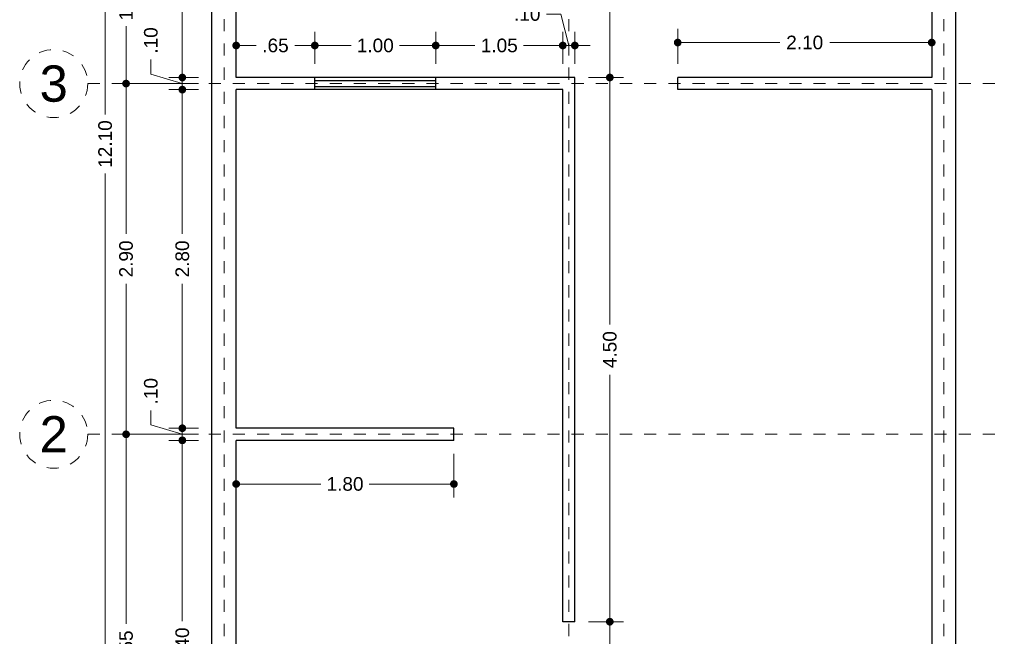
# Model space of a CAD drawing. Header units: millimetres. Extents: x 2563.8 to 2572.4, y 874.6 to 888.9.
# Tile 2 of 3: x 2564.2 to 2572.4, y 878.4 to 883.5. Entities that reach past the tile are written whole.
import ezdxf
from ezdxf.enums import TextEntityAlignment as Align

# ---------------------------------------------------------------- set-up
doc = ezdxf.new("R2010")
doc.units = ezdxf.units.MM
doc.header["$LTSCALE"] = 0.001
doc.linetypes.add('CENTER2', pattern=[28.575, 19.05, -3.175, 3.175, -3.175])
for name, color, linetype, lineweight in [('Cotas', 7, 'Continuous', 18), ('Ejes', 7, 'CENTER2', 5), ('Muros', 7, 'Continuous', 30), ('Ventanas', 250, 'Continuous', 25)]:
    doc.layers.add(name, color=color, linetype=linetype, lineweight=lineweight)
doc.styles.get("Standard").update_dxf_attribs({"font": 'arial.ttf'})
doc.dimstyles.new('1-75', dxfattribs={"dimscale": 75, "dimtxt": 0.0015, "dimasz": 0.00085, "dimexe": 0.0015, "dimexo": 0.0015, "dimgap": 0.0008, "dimtad": 0, "dimzin": 4, "dimdsep": 46, "dimtxsty": 'Standard', "dimblk": 'DOT', "dimcen": 0.0009, "dimclrd": 256, "dimclre": 256, "dimclrt": 256, "dimadec": 0, "dimazin": 0, "dimtfac": 1, "dimtofl": 0, "dimtmove": 1, "dimatfit": 2, "dimfxl": 0.0015, "dimtfill": 1, "dimtolj": 1, "dimtzin": 4, "dimlwd": -1, "dimlwe": -1, "dimarcsym": 0})

# ---------------------------------------------------------------- blocks, each defined once
blk = doc.blocks.new('_DOT')
at = {"color": 0, "linetype": 'ByBlock'}
blk.add_line((-0.5, 0), (-1, 0), dxfattribs=at)
at = {"color": 0, "linetype": 'ByBlock', "const_width": 0.5}
blk.add_lwpolyline([(-0.25, 0, 1), (0.25, 0, 1)], format="xyb", close=True, dxfattribs=at)
blk = doc.blocks.new('*D3')
at = {"layer": 'Cotas', "transparency": 16777216}
for p, q in [((2565.7197, 888.5218), (2564.8367, 888.5218)), ((2564.9492, 888.458), (2564.9492, 882.7161)), ((2564.9492, 876.4855), (2564.9492, 882.2275)), ((2565.7197, 876.4218), (2564.8367, 876.4218))]:
    blk.add_line(p, q, dxfattribs=at)
at = {"layer": 'Defpoints', "color": 0, "transparency": 16777216}
for p in [(2565.8322, 888.5218), (2564.9492, 876.4218), (2565.8322, 876.4218)]:
    blk.add_point(p, dxfattribs=at)
at = {"layer": 'Cotas', "transparency": 16777216, "xscale": 0.06375, "yscale": 0.06375, "zscale": 0.06375}
for p, rotation in [((2564.9492, 888.5218), 90), ((2564.9492, 876.4218), 270)]:
    blk.add_blockref('_DOT', p, dxfattribs=dict(at, rotation=rotation))
at = {"layer": 'Cotas', "transparency": 16777216, "insert": (2564.9492, 882.4718), "char_height": 0.1125, "attachment_point": 5, "rotation": 90, "bg_fill": 3, "box_fill_scale": 1.1, "bg_fill_color": 256, "bg_fill_true_color": 13158600, "bg_fill_transparency": 0}
blk.add_mtext('\\A1;12.10', dxfattribs=at)
blk = doc.blocks.new('*D4')
at = {"layer": 'Cotas', "transparency": 16777216}
for p, q in [((2565.7197, 880.0718), (2565.0097, 880.0718)), ((2565.1222, 880.008), (2565.1222, 878.5033)), ((2565.1222, 876.5855), (2565.1222, 878.0903)), ((2565.7197, 876.5218), (2565.0097, 876.5218))]:
    blk.add_line(p, q, dxfattribs=at)
at = {"layer": 'Defpoints', "color": 0, "transparency": 16777216}
for p in [(2565.1222, 880.0718), (2565.8322, 880.0718), (2565.8322, 876.5218)]:
    blk.add_point(p, dxfattribs=at)
at = {"layer": 'Cotas', "transparency": 16777216, "xscale": 0.06375, "yscale": 0.06375, "zscale": 0.06375}
for p, rotation in [((2565.1222, 880.0718), 90), ((2565.1222, 876.5218), 270)]:
    blk.add_blockref('_DOT', p, dxfattribs=dict(at, rotation=rotation))
at = {"layer": 'Cotas', "transparency": 16777216, "insert": (2565.1222, 878.2968), "char_height": 0.1125, "attachment_point": 5, "rotation": 90, "bg_fill": 3, "box_fill_scale": 1.1, "bg_fill_color": 256, "bg_fill_true_color": 13158600, "bg_fill_transparency": 0}
blk.add_mtext('\\A1;3.55', dxfattribs=at)
blk = doc.blocks.new('*D5')
at = {"layer": 'Cotas', "transparency": 16777216}
for p, q in [((2565.7197, 882.9718), (2565.0097, 882.9718)), ((2565.1222, 882.908), (2565.1222, 881.7287)), ((2565.1222, 880.1355), (2565.1222, 881.3149)), ((2565.7197, 880.0718), (2565.0097, 880.0718))]:
    blk.add_line(p, q, dxfattribs=at)
at = {"layer": 'Defpoints', "color": 0, "transparency": 16777216}
for p in [(2565.1222, 882.9718), (2565.8322, 882.9718), (2565.8322, 880.0718)]:
    blk.add_point(p, dxfattribs=at)
at = {"layer": 'Cotas', "transparency": 16777216, "xscale": 0.06375, "yscale": 0.06375, "zscale": 0.06375}
for p, rotation in [((2565.1222, 882.9718), 90), ((2565.1222, 880.0718), 270)]:
    blk.add_blockref('_DOT', p, dxfattribs=dict(at, rotation=rotation))
at = {"layer": 'Cotas', "transparency": 16777216, "insert": (2565.1222, 881.5218), "char_height": 0.1125, "attachment_point": 5, "rotation": 90, "bg_fill": 3, "box_fill_scale": 1.1, "bg_fill_color": 256, "bg_fill_true_color": 13158600, "bg_fill_transparency": 0}
blk.add_mtext('\\A1;2.90', dxfattribs=at)
blk = doc.blocks.new('*D6')
at = {"layer": 'Cotas', "transparency": 16777216}
for p, q in [((2565.7197, 884.3218), (2565.0097, 884.3218)), ((2565.1222, 884.258), (2565.1222, 883.848)), ((2565.1222, 883.0355), (2565.1222, 883.4455)), ((2565.7197, 882.9718), (2565.0097, 882.9718))]:
    blk.add_line(p, q, dxfattribs=at)
at = {"layer": 'Defpoints', "color": 0, "transparency": 16777216}
for p in [(2565.1222, 884.3218), (2565.8322, 884.3218), (2565.8322, 882.9718)]:
    blk.add_point(p, dxfattribs=at)
at = {"layer": 'Cotas', "transparency": 16777216, "xscale": 0.06375, "yscale": 0.06375, "zscale": 0.06375}
for p, rotation in [((2565.1222, 884.3218), 90), ((2565.1222, 882.9718), 270)]:
    blk.add_blockref('_DOT', p, dxfattribs=dict(at, rotation=rotation))
at = {"layer": 'Cotas', "transparency": 16777216, "insert": (2565.1222, 883.6468), "char_height": 0.1125, "attachment_point": 5, "rotation": 90, "bg_fill": 3, "box_fill_scale": 1.1, "bg_fill_color": 256, "bg_fill_true_color": 13158600, "bg_fill_transparency": 0}
blk.add_mtext('\\A1;1.35', dxfattribs=at)
blk = doc.blocks.new('*D12')
at = {"layer": 'Cotas', "transparency": 16777216}
for p, q in [((2565.7197, 884.7218), (2565.4746, 884.7218)), ((2565.5871, 884.658), (2565.5871, 884.0724)), ((2565.5871, 883.0855), (2565.5871, 883.6712)), ((2565.7197, 883.0218), (2565.4746, 883.0218))]:
    blk.add_line(p, q, dxfattribs=at)
at = {"layer": 'Defpoints', "color": 0, "transparency": 16777216}
for p in [(2565.8322, 884.7218), (2565.5871, 883.0218), (2565.8322, 883.0218)]:
    blk.add_point(p, dxfattribs=at)
at = {"layer": 'Cotas', "transparency": 16777216, "xscale": 0.06375, "yscale": 0.06375, "zscale": 0.06375}
for p, rotation in [((2565.5871, 884.7218), 90), ((2565.5871, 883.0218), 270)]:
    blk.add_blockref('_DOT', p, dxfattribs=dict(at, rotation=rotation))
at = {"layer": 'Cotas', "transparency": 16777216, "insert": (2565.5871, 883.8718), "char_height": 0.1125, "attachment_point": 5, "rotation": 90, "bg_fill": 3, "box_fill_scale": 1.1, "bg_fill_color": 256, "bg_fill_true_color": 13158600, "bg_fill_transparency": 0}
blk.add_mtext('\\A1;1.70', dxfattribs=at)
blk = doc.blocks.new('*D13')
at = {"layer": 'Cotas', "transparency": 16777216}
for p, q in [((2565.3272, 883.0498), (2565.3272, 883.1698)), ((2565.5871, 883.0855), (2565.5871, 883.1493)), ((2565.5871, 882.9718), (2565.3272, 883.0498)), ((2565.7197, 883.0218), (2565.4746, 883.0218)), ((2565.5871, 883.0218), (2565.5871, 882.9218)), ((2565.7197, 882.9218), (2565.4746, 882.9218)), ((2565.5871, 882.858), (2565.5871, 882.7943))]:
    blk.add_line(p, q, dxfattribs=at)
at = {"layer": 'Defpoints', "color": 0, "transparency": 16777216}
for p in [(2565.8322, 883.0218), (2565.5871, 882.9218), (2565.8322, 882.9218)]:
    blk.add_point(p, dxfattribs=at)
at = {"layer": 'Cotas', "transparency": 16777216, "xscale": 0.06375, "yscale": 0.06375, "zscale": 0.06375}
for p, rotation in [((2565.5871, 883.0218), 270), ((2565.5871, 882.9218), 90)]:
    blk.add_blockref('_DOT', p, dxfattribs=dict(at, rotation=rotation))
at = {"layer": 'Cotas', "transparency": 16777216, "insert": (2565.3272, 883.3281), "char_height": 0.1125, "attachment_point": 5, "rotation": 90, "bg_fill": 3, "box_fill_scale": 1.1, "bg_fill_color": 256, "bg_fill_true_color": 13158600, "bg_fill_transparency": 0}
blk.add_mtext('\\A1;.10', dxfattribs=at)
blk = doc.blocks.new('*D14')
at = {"layer": 'Cotas', "transparency": 16777216}
for p, q in [((2565.7197, 882.9218), (2565.4746, 882.9218)), ((2565.5871, 882.858), (2565.5871, 881.7287)), ((2565.5871, 880.1855), (2565.5871, 881.3149)), ((2565.7197, 880.1218), (2565.4746, 880.1218))]:
    blk.add_line(p, q, dxfattribs=at)
at = {"layer": 'Defpoints', "color": 0, "transparency": 16777216}
for p in [(2565.8322, 882.9218), (2565.5871, 880.1218), (2565.8322, 880.1218)]:
    blk.add_point(p, dxfattribs=at)
at = {"layer": 'Cotas', "transparency": 16777216, "xscale": 0.06375, "yscale": 0.06375, "zscale": 0.06375}
for p, rotation in [((2565.5871, 882.9218), 90), ((2565.5871, 880.1218), 270)]:
    blk.add_blockref('_DOT', p, dxfattribs=dict(at, rotation=rotation))
at = {"layer": 'Cotas', "transparency": 16777216, "insert": (2565.5871, 881.5218), "char_height": 0.1125, "attachment_point": 5, "rotation": 90, "bg_fill": 3, "box_fill_scale": 1.1, "bg_fill_color": 256, "bg_fill_true_color": 13158600, "bg_fill_transparency": 0}
blk.add_mtext('\\A1;2.80', dxfattribs=at)
blk = doc.blocks.new('*D15')
at = {"layer": 'Cotas', "transparency": 16777216}
for p, q in [((2565.3272, 880.1498), (2565.3272, 880.2698)), ((2565.5871, 880.1855), (2565.5871, 880.2493)), ((2565.5871, 880.0718), (2565.3272, 880.1498)), ((2565.7197, 880.1218), (2565.4746, 880.1218)), ((2565.5871, 880.1218), (2565.5871, 880.0218)), ((2565.7197, 880.0218), (2565.4746, 880.0218)), ((2565.5871, 879.958), (2565.5871, 879.8943))]:
    blk.add_line(p, q, dxfattribs=at)
at = {"layer": 'Defpoints', "color": 0, "transparency": 16777216}
for p in [(2565.8322, 880.1218), (2565.5871, 880.0218), (2565.8322, 880.0218)]:
    blk.add_point(p, dxfattribs=at)
at = {"layer": 'Cotas', "transparency": 16777216, "xscale": 0.06375, "yscale": 0.06375, "zscale": 0.06375}
for p, rotation in [((2565.5871, 880.1218), 270), ((2565.5871, 880.0218), 90)]:
    blk.add_blockref('_DOT', p, dxfattribs=dict(at, rotation=rotation))
at = {"layer": 'Cotas', "transparency": 16777216, "insert": (2565.3272, 880.4281), "char_height": 0.1125, "attachment_point": 5, "rotation": 90, "bg_fill": 3, "box_fill_scale": 1.1, "bg_fill_color": 256, "bg_fill_true_color": 13158600, "bg_fill_transparency": 0}
blk.add_mtext('\\A1;.10', dxfattribs=at)
blk = doc.blocks.new('*D16')
at = {"layer": 'Cotas', "transparency": 16777216}
for p, q in [((2565.7197, 880.0218), (2565.4746, 880.0218)), ((2565.5871, 879.958), (2565.5871, 878.5277)), ((2565.5871, 876.6855), (2565.5871, 878.1159)), ((2565.7197, 876.6218), (2565.4746, 876.6218))]:
    blk.add_line(p, q, dxfattribs=at)
at = {"layer": 'Defpoints', "color": 0, "transparency": 16777216}
for p in [(2565.8322, 880.0218), (2565.5871, 876.6218), (2565.8322, 876.6218)]:
    blk.add_point(p, dxfattribs=at)
at = {"layer": 'Cotas', "transparency": 16777216, "xscale": 0.06375, "yscale": 0.06375, "zscale": 0.06375}
for p, rotation in [((2565.5871, 880.0218), 90), ((2565.5871, 876.6218), 270)]:
    blk.add_blockref('_DOT', p, dxfattribs=dict(at, rotation=rotation))
at = {"layer": 'Cotas', "transparency": 16777216, "insert": (2565.5871, 878.3218), "char_height": 0.1125, "attachment_point": 5, "rotation": 90, "bg_fill": 3, "box_fill_scale": 1.1, "bg_fill_color": 256, "bg_fill_true_color": 13158600, "bg_fill_transparency": 0}
blk.add_mtext('\\A1;3.40', dxfattribs=at)
blk = doc.blocks.new('*D32')
at = {"layer": 'Cotas', "transparency": 16777216}
for p, q in [((2568.9447, 878.5218), (2569.2335, 878.5218)), ((2569.121, 878.458), (2569.121, 878.2301)), ((2569.121, 877.6855), (2569.121, 877.9134)), ((2568.9447, 877.6218), (2569.2335, 877.6218))]:
    blk.add_line(p, q, dxfattribs=at)
at = {"layer": 'Defpoints', "color": 0, "transparency": 16777216}
for p in [(2568.8322, 878.5218), (2569.121, 878.5218), (2568.8322, 877.6218)]:
    blk.add_point(p, dxfattribs=at)
at = {"layer": 'Cotas', "transparency": 16777216, "xscale": 0.06375, "yscale": 0.06375, "zscale": 0.06375}
for p, rotation in [((2569.121, 878.5218), 90), ((2569.121, 877.6218), 270)]:
    blk.add_blockref('_DOT', p, dxfattribs=dict(at, rotation=rotation))
at = {"layer": 'Cotas', "transparency": 16777216, "insert": (2569.121, 878.0718), "char_height": 0.1125, "attachment_point": 5, "rotation": 90, "bg_fill": 3, "box_fill_scale": 1.1, "bg_fill_color": 256, "bg_fill_true_color": 13158600, "bg_fill_transparency": 0}
blk.add_mtext('\\A1;.90', dxfattribs=at)
blk = doc.blocks.new('*D33')
at = {"layer": 'Cotas', "transparency": 16777216}
for p, q in [((2568.9447, 883.0218), (2569.2335, 883.0218)), ((2569.121, 882.958), (2569.121, 880.98)), ((2569.121, 878.5855), (2569.121, 880.5636)), ((2568.9447, 878.5218), (2569.2335, 878.5218))]:
    blk.add_line(p, q, dxfattribs=at)
at = {"layer": 'Defpoints', "color": 0, "transparency": 16777216}
for p in [(2568.8322, 883.0218), (2569.121, 883.0218), (2568.8322, 878.5218)]:
    blk.add_point(p, dxfattribs=at)
at = {"layer": 'Cotas', "transparency": 16777216, "xscale": 0.06375, "yscale": 0.06375, "zscale": 0.06375}
for p, rotation in [((2569.121, 883.0218), 90), ((2569.121, 878.5218), 270)]:
    blk.add_blockref('_DOT', p, dxfattribs=dict(at, rotation=rotation))
at = {"layer": 'Cotas', "transparency": 16777216, "insert": (2569.121, 880.7718), "char_height": 0.1125, "attachment_point": 5, "rotation": 90, "bg_fill": 3, "box_fill_scale": 1.1, "bg_fill_color": 256, "bg_fill_true_color": 13158600, "bg_fill_transparency": 0}
blk.add_mtext('\\A1;4.50', dxfattribs=at)
blk = doc.blocks.new('*D34')
at = {"layer": 'Cotas', "transparency": 16777216}
for p, q in [((2568.9447, 884.7218), (2569.2335, 884.7218)), ((2569.121, 884.658), (2569.121, 884.0724)), ((2569.121, 883.0855), (2569.121, 883.6712)), ((2568.9447, 883.0218), (2569.2335, 883.0218))]:
    blk.add_line(p, q, dxfattribs=at)
at = {"layer": 'Defpoints', "color": 0, "transparency": 16777216}
for p in [(2568.8322, 884.7218), (2569.121, 884.7218), (2568.8322, 883.0218)]:
    blk.add_point(p, dxfattribs=at)
at = {"layer": 'Cotas', "transparency": 16777216, "xscale": 0.06375, "yscale": 0.06375, "zscale": 0.06375}
for p, rotation in [((2569.121, 884.7218), 90), ((2569.121, 883.0218), 270)]:
    blk.add_blockref('_DOT', p, dxfattribs=dict(at, rotation=rotation))
at = {"layer": 'Cotas', "transparency": 16777216, "insert": (2569.121, 883.8718), "char_height": 0.1125, "attachment_point": 5, "rotation": 90, "bg_fill": 3, "box_fill_scale": 1.1, "bg_fill_color": 256, "bg_fill_true_color": 13158600, "bg_fill_transparency": 0}
blk.add_mtext('\\A1;1.70', dxfattribs=at)
blk = doc.blocks.new('*D37')
at = {"layer": 'Cotas', "transparency": 16777216}
for p, q in [((2566.0322, 879.9093), (2566.0322, 879.5482)), ((2567.8322, 879.9093), (2567.8322, 879.5482)), ((2566.096, 879.6607), (2566.7316, 879.6607)), ((2567.7685, 879.6607), (2567.1329, 879.6607))]:
    blk.add_line(p, q, dxfattribs=at)
at = {"layer": 'Defpoints', "color": 0, "transparency": 16777216}
for p in [(2566.0322, 880.0218), (2567.8322, 880.0218), (2567.8322, 879.6607)]:
    blk.add_point(p, dxfattribs=at)
at = {"layer": 'Cotas', "transparency": 16777216, "xscale": 0.06375, "yscale": 0.06375, "zscale": 0.06375, "rotation": 180}
blk.add_blockref('_DOT', (2566.0322, 879.6607), dxfattribs=at)
at = {"layer": 'Cotas', "transparency": 16777216, "xscale": 0.06375, "yscale": 0.06375, "zscale": 0.06375}
blk.add_blockref('_DOT', (2567.8322, 879.6607), dxfattribs=at)
at = {"layer": 'Cotas', "transparency": 16777216, "insert": (2566.9322, 879.6607), "char_height": 0.1125, "attachment_point": 5, "bg_fill": 3, "box_fill_scale": 1.1, "bg_fill_color": 256, "bg_fill_true_color": 13158600, "bg_fill_transparency": 0}
blk.add_mtext('\\A1;1.80', dxfattribs=at)
blk = doc.blocks.new('*D41')
at = {"layer": 'Cotas', "transparency": 16777216}
for p, q in [((2566.0322, 883.1343), (2566.0322, 883.3991)), ((2566.6822, 883.1343), (2566.6822, 883.3991)), ((2566.096, 883.2866), (2566.1983, 883.2866)), ((2566.6185, 883.2866), (2566.5162, 883.2866))]:
    blk.add_line(p, q, dxfattribs=at)
at = {"layer": 'Defpoints', "color": 0, "transparency": 16777216}
for p in [(2566.6822, 883.2866), (2566.0322, 883.0218), (2566.6822, 883.0218)]:
    blk.add_point(p, dxfattribs=at)
at = {"layer": 'Cotas', "transparency": 16777216, "xscale": 0.06375, "yscale": 0.06375, "zscale": 0.06375, "rotation": 180}
blk.add_blockref('_DOT', (2566.0322, 883.2866), dxfattribs=at)
at = {"layer": 'Cotas', "transparency": 16777216, "xscale": 0.06375, "yscale": 0.06375, "zscale": 0.06375}
blk.add_blockref('_DOT', (2566.6822, 883.2866), dxfattribs=at)
at = {"layer": 'Cotas', "transparency": 16777216, "insert": (2566.3572, 883.2866), "char_height": 0.1125, "attachment_point": 5, "bg_fill": 3, "box_fill_scale": 1.1, "bg_fill_color": 256, "bg_fill_true_color": 13158600, "bg_fill_transparency": 0}
blk.add_mtext('\\A1;.65', dxfattribs=at)
blk = doc.blocks.new('*D42')
at = {"layer": 'Cotas', "transparency": 16777216}
for p, q in [((2566.6822, 883.1343), (2566.6822, 883.3991)), ((2567.6822, 883.1343), (2567.6822, 883.3991)), ((2566.746, 883.2866), (2566.9816, 883.2866)), ((2567.6185, 883.2866), (2567.3829, 883.2866))]:
    blk.add_line(p, q, dxfattribs=at)
at = {"layer": 'Defpoints', "color": 0, "transparency": 16777216}
for p in [(2567.6822, 883.2866), (2566.6822, 883.0218), (2567.6822, 883.0218)]:
    blk.add_point(p, dxfattribs=at)
at = {"layer": 'Cotas', "transparency": 16777216, "xscale": 0.06375, "yscale": 0.06375, "zscale": 0.06375, "rotation": 180}
blk.add_blockref('_DOT', (2566.6822, 883.2866), dxfattribs=at)
at = {"layer": 'Cotas', "transparency": 16777216, "xscale": 0.06375, "yscale": 0.06375, "zscale": 0.06375}
blk.add_blockref('_DOT', (2567.6822, 883.2866), dxfattribs=at)
at = {"layer": 'Cotas', "transparency": 16777216, "insert": (2567.1822, 883.2866), "char_height": 0.1125, "attachment_point": 5, "bg_fill": 3, "box_fill_scale": 1.1, "bg_fill_color": 256, "bg_fill_true_color": 13158600, "bg_fill_transparency": 0}
blk.add_mtext('\\A1;1.00', dxfattribs=at)
blk = doc.blocks.new('*D43')
at = {"layer": 'Cotas', "transparency": 16777216}
for p, q in [((2567.6822, 883.1343), (2567.6822, 883.3991)), ((2568.7322, 883.1343), (2568.7322, 883.3991)), ((2567.746, 883.2866), (2568.006, 883.2866)), ((2568.6685, 883.2866), (2568.4085, 883.2866))]:
    blk.add_line(p, q, dxfattribs=at)
at = {"layer": 'Defpoints', "color": 0, "transparency": 16777216}
for p in [(2568.7322, 883.2866), (2567.6822, 883.0218), (2568.7322, 883.0218)]:
    blk.add_point(p, dxfattribs=at)
at = {"layer": 'Cotas', "transparency": 16777216, "xscale": 0.06375, "yscale": 0.06375, "zscale": 0.06375, "rotation": 180}
blk.add_blockref('_DOT', (2567.6822, 883.2866), dxfattribs=at)
at = {"layer": 'Cotas', "transparency": 16777216, "xscale": 0.06375, "yscale": 0.06375, "zscale": 0.06375}
blk.add_blockref('_DOT', (2568.7322, 883.2866), dxfattribs=at)
at = {"layer": 'Cotas', "transparency": 16777216, "insert": (2568.2072, 883.2866), "char_height": 0.1125, "attachment_point": 5, "bg_fill": 3, "box_fill_scale": 1.1, "bg_fill_color": 256, "bg_fill_true_color": 13158600, "bg_fill_transparency": 0}
blk.add_mtext('\\A1;1.05', dxfattribs=at)
blk = doc.blocks.new('*D44')
at = {"layer": 'Cotas', "transparency": 16777216}
for p, q in [((2568.7166, 883.5466), (2568.5966, 883.5466)), ((2568.7822, 883.2866), (2568.7166, 883.5466)), ((2568.7322, 883.1343), (2568.7322, 883.3991)), ((2568.8322, 883.1343), (2568.8322, 883.3991)), ((2568.6685, 883.2866), (2568.6047, 883.2866)), ((2568.7322, 883.2866), (2568.8322, 883.2866)), ((2568.896, 883.2866), (2568.9597, 883.2866))]:
    blk.add_line(p, q, dxfattribs=at)
at = {"layer": 'Defpoints', "color": 0, "transparency": 16777216}
for p in [(2568.8322, 883.2866), (2568.7322, 883.0218), (2568.8322, 883.0218)]:
    blk.add_point(p, dxfattribs=at)
at = {"layer": 'Cotas', "transparency": 16777216, "xscale": 0.06375, "yscale": 0.06375, "zscale": 0.06375}
blk.add_blockref('_DOT', (2568.7322, 883.2866), dxfattribs=at)
at = {"layer": 'Cotas', "transparency": 16777216, "xscale": 0.06375, "yscale": 0.06375, "zscale": 0.06375, "rotation": 180}
blk.add_blockref('_DOT', (2568.8322, 883.2866), dxfattribs=at)
at = {"layer": 'Cotas', "transparency": 16777216, "insert": (2568.4383, 883.5466), "char_height": 0.1125, "attachment_point": 5, "bg_fill": 3, "box_fill_scale": 1.1, "bg_fill_color": 256, "bg_fill_true_color": 13158600, "bg_fill_transparency": 0}
blk.add_mtext('\\A1;.10', dxfattribs=at)
blk = doc.blocks.new('*D52')
at = {"layer": 'Cotas', "transparency": 16777216}
for p, q in [((2569.6822, 883.1343), (2569.6822, 883.4235)), ((2571.7822, 883.1343), (2571.7822, 883.4235)), ((2569.746, 883.311), (2570.5253, 883.311)), ((2571.7185, 883.311), (2570.9391, 883.311))]:
    blk.add_line(p, q, dxfattribs=at)
at = {"layer": 'Defpoints', "color": 0, "transparency": 16777216}
for p in [(2571.7822, 883.311), (2569.6822, 883.0218), (2571.7822, 883.0218)]:
    blk.add_point(p, dxfattribs=at)
at = {"layer": 'Cotas', "transparency": 16777216, "xscale": 0.06375, "yscale": 0.06375, "zscale": 0.06375, "rotation": 180}
blk.add_blockref('_DOT', (2569.6822, 883.311), dxfattribs=at)
at = {"layer": 'Cotas', "transparency": 16777216, "xscale": 0.06375, "yscale": 0.06375, "zscale": 0.06375}
blk.add_blockref('_DOT', (2571.7822, 883.311), dxfattribs=at)
at = {"layer": 'Cotas', "transparency": 16777216, "insert": (2570.7322, 883.311), "char_height": 0.1125, "attachment_point": 5, "bg_fill": 3, "box_fill_scale": 1.1, "bg_fill_color": 256, "bg_fill_true_color": 13158600, "bg_fill_transparency": 0}
blk.add_mtext('\\A1;2.10', dxfattribs=at)

msp = doc.modelspace()

# ---------------------------------------------------------------- linework, layer by layer
at = {"layer": 'Ejes', "linetype": 'CENTER2'}
for p, q in [((2565.9322, 875.2039), (2565.9322, 888.9218)), ((2568.7822, 875.2039), (2568.7822, 888.9218)), ((2571.8822, 875.2039), (2571.8822, 888.9218)), ((2564.8052, 882.9718), (2572.3822, 882.9718)), ((2564.8052, 880.0718), (2572.3822, 880.0718))]:
    msp.add_line(p, q, dxfattribs=at)
at = {"layer": 'Ejes'}
for centre in [(2564.5239, 882.9718), (2564.5239, 880.0718)]:
    msp.add_circle(centre, 0.2812, dxfattribs=at)
at = {"layer": 'Muros'}
for p, q in [((2565.8322, 876.4218), (2565.8322, 888.5218)), ((2571.9822, 876.4218), (2571.9822, 888.5218)), ((2566.0322, 883.0218), (2566.0322, 884.7218)), ((2571.7822, 884.2718), (2571.7822, 883.0218)), ((2568.8322, 883.0218), (2566.0322, 883.0218)), ((2568.8322, 882.9218), (2568.8322, 883.0218)), ((2568.8322, 878.5218), (2568.8322, 883.0218)), ((2569.6822, 882.9218), (2569.6822, 883.0218)), ((2571.7822, 883.0218), (2569.6822, 883.0218)), ((2566.0322, 880.1218), (2566.0322, 882.9218)), ((2568.7322, 882.9218), (2566.0322, 882.9218)), ((2568.7322, 878.5218), (2568.7322, 882.9218)), ((2571.7822, 882.9218), (2569.6822, 882.9218)), ((2571.7822, 882.9218), (2571.7822, 876.6218)), ((2567.8322, 880.1218), (2566.0322, 880.1218)), ((2567.8322, 880.0218), (2567.8322, 880.1218)), ((2566.0322, 876.6218), (2566.0322, 880.0218)), ((2567.8322, 880.0218), (2566.0322, 880.0218)), ((2568.8322, 878.5218), (2568.7322, 878.5218))]:
    msp.add_line(p, q, dxfattribs=at)
at = {"layer": 'Ventanas'}
for p, q in [((2566.6822, 882.9218), (2566.6822, 883.0218)), ((2566.6822, 882.9968), (2567.6822, 882.9968)), ((2567.6822, 882.9218), (2567.6822, 883.0218)), ((2566.6822, 882.9468), (2567.6822, 882.9468))]:
    msp.add_line(p, q, dxfattribs=at)

# ---------------------------------------------------------------- texts
at = {"layer": 'Ejes'}
for s, p in [('3', (2564.5239, 882.9718)), ('2', (2564.5239, 880.0718))]:
    msp.add_text(s, height=0.3, dxfattribs=at).set_placement(p, align=Align.MIDDLE_CENTER)

# ---------------------------------------------------------------- next in the draw order: dimensions: what is measured, and where the dimension line sits
at = {"layer": 'Cotas'}
for base, p1, p2, picture, middle in [((2564.9492, 876.4218), (2565.8322, 888.5218), (2565.8322, 876.4218), '*D3', (2564.9492, 882.4718)), ((2569.121, 878.5218), (2568.8322, 877.6218), (2568.8322, 878.5218), '*D32', (2569.121, 878.0718))]:
    dim = msp.add_linear_dim(base=base, p1=p1, p2=p2, angle=90, dimstyle='1-75', dxfattribs=at)
    dim.commit()
    dim.dimension.update_dxf_attribs({"geometry": picture, "text_midpoint": middle})
for base, p1, p2, picture, middle in [((2566.6822, 883.2866), (2566.0322, 883.0218), (2566.6822, 883.0218), '*D41', (2566.3572, 883.2866)), ((2571.7822, 883.311), (2569.6822, 883.0218), (2571.7822, 883.0218), '*D52', (2570.7322, 883.311)), ((2567.8322, 879.6607), (2566.0322, 880.0218), (2567.8322, 880.0218), '*D37', (2566.9322, 879.6607))]:
    dim = msp.add_linear_dim(base=base, p1=p1, p2=p2, dimstyle='1-75', dxfattribs=at)
    dim.commit()
    dim.dimension.update_dxf_attribs({"geometry": picture, "text_midpoint": middle})

# ---------------------------------------------------------------- next in the draw order: dimensions: what is measured, and where the dimension line sits
dim = msp.add_linear_dim(base=(2567.6822, 883.2866), p1=(2566.6822, 883.0218), p2=(2567.6822, 883.0218), dimstyle='1-75', dxfattribs=at)
dim.commit()
dim.dimension.update_dxf_attribs({"geometry": '*D42', "text_midpoint": (2567.1822, 883.2866)})
for base, p1, p2, picture, middle in [((2569.121, 883.0218), (2568.8322, 878.5218), (2568.8322, 883.0218), '*D33', (2569.121, 880.7718)), ((2565.1222, 880.0718), (2565.8322, 876.5218), (2565.8322, 880.0718), '*D4', (2565.1222, 878.2968))]:
    dim = msp.add_linear_dim(base=base, p1=p1, p2=p2, angle=90, dimstyle='1-75', dxfattribs=at)
    dim.commit()
    dim.dimension.update_dxf_attribs({"geometry": picture, "text_midpoint": middle})

# ---------------------------------------------------------------- next in the draw order: dimensions: what is measured, and where the dimension line sits
for base, p1, p2, picture, middle in [((2569.121, 884.7218), (2568.8322, 883.0218), (2568.8322, 884.7218), '*D34', (2569.121, 883.8718)), ((2565.1222, 882.9718), (2565.8322, 880.0718), (2565.8322, 882.9718), '*D5', (2565.1222, 881.5218))]:
    dim = msp.add_linear_dim(base=base, p1=p1, p2=p2, angle=90, dimstyle='1-75', dxfattribs=at)
    dim.commit()
    dim.dimension.update_dxf_attribs({"geometry": picture, "text_midpoint": middle})
dim = msp.add_linear_dim(base=(2568.7322, 883.2866), p1=(2567.6822, 883.0218), p2=(2568.7322, 883.0218), dimstyle='1-75', dxfattribs=at)
dim.commit()
dim.dimension.update_dxf_attribs({"geometry": '*D43', "text_midpoint": (2568.2072, 883.2866)})

# ---------------------------------------------------------------- next in the draw order: dimensions: what is measured, and where the dimension line sits
dim = msp.add_linear_dim(base=(2565.1222, 884.3218), p1=(2565.8322, 882.9718), p2=(2565.8322, 884.3218), angle=90, dimstyle='1-75', dxfattribs=at)
dim.commit()
dim.dimension.update_dxf_attribs({"geometry": '*D6', "text_midpoint": (2565.1222, 883.6468)})
dim = msp.add_linear_dim(base=(2568.8322, 883.2866), p1=(2568.7322, 883.0218), p2=(2568.8322, 883.0218), dimstyle='1-75', dxfattribs=at)
dim.commit()
dim.dimension.update_dxf_attribs({"geometry": '*D44', "text_midpoint": (2568.5366, 883.5466), "dimtype": 160})

# ---------------------------------------------------------------- next in the draw order: dimensions: what is measured, and where the dimension line sits
dim = msp.add_linear_dim(base=(2565.5871, 883.0218), p1=(2565.8322, 884.7218), p2=(2565.8322, 883.0218), angle=90, dimstyle='1-75', dxfattribs=at)
dim.commit()
dim.dimension.update_dxf_attribs({"geometry": '*D12', "text_midpoint": (2565.5871, 883.8718)})

# ---------------------------------------------------------------- next in the draw order: dimensions: what is measured, and where the dimension line sits
dim = msp.add_linear_dim(base=(2565.5871, 882.9218), p1=(2565.8322, 883.0218), p2=(2565.8322, 882.9218), angle=90, dimstyle='1-75', dxfattribs=at)
dim.commit()
dim.dimension.update_dxf_attribs({"geometry": '*D13', "text_midpoint": (2565.3272, 883.2298)})

# ---------------------------------------------------------------- next in the draw order: dimensions: what is measured, and where the dimension line sits
dim = msp.add_linear_dim(base=(2565.5871, 880.1218), p1=(2565.8322, 882.9218), p2=(2565.8322, 880.1218), angle=90, dimstyle='1-75', dxfattribs=at)
dim.commit()
dim.dimension.update_dxf_attribs({"geometry": '*D14', "text_midpoint": (2565.5871, 881.5218)})

# ---------------------------------------------------------------- next in the draw order: dimensions: what is measured, and where the dimension line sits
dim = msp.add_linear_dim(base=(2565.5871, 880.0218), p1=(2565.8322, 880.1218), p2=(2565.8322, 880.0218), angle=90, dimstyle='1-75', dxfattribs=at)
dim.commit()
dim.dimension.update_dxf_attribs({"geometry": '*D15', "text_midpoint": (2565.3272, 880.3298)})

# ---------------------------------------------------------------- next in the draw order: dimensions: what is measured, and where the dimension line sits
dim = msp.add_linear_dim(base=(2565.5871, 876.6218), p1=(2565.8322, 880.0218), p2=(2565.8322, 876.6218), angle=90, dimstyle='1-75', dxfattribs=at)
dim.commit()
dim.dimension.update_dxf_attribs({"geometry": '*D16', "text_midpoint": (2565.5871, 878.3218)})

doc.saveas('drawing.dxf')
